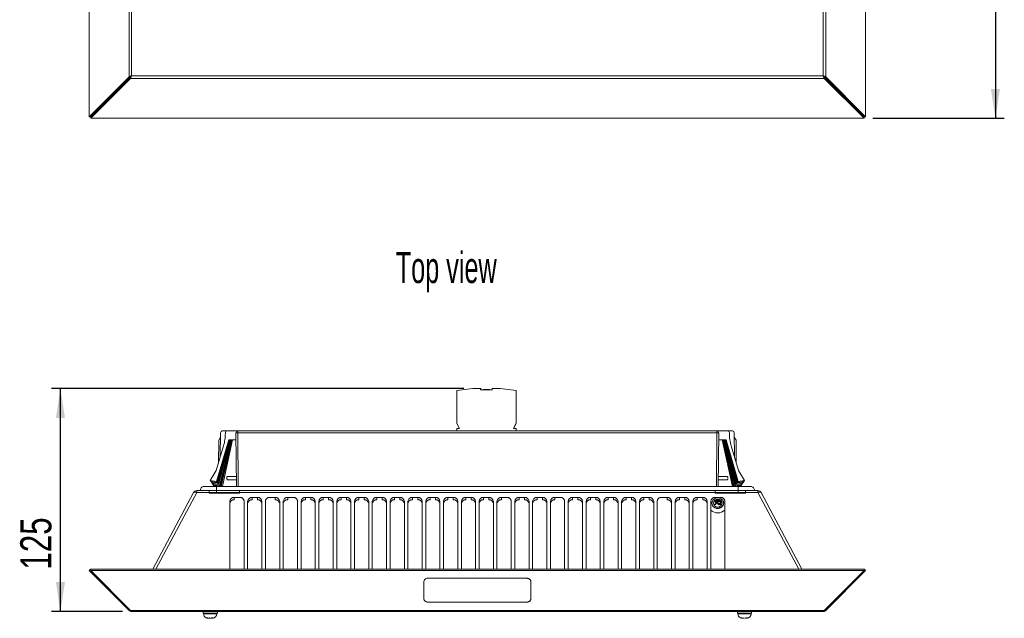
# Model space of a CAD drawing. Header units: millimetres. Extents: x 35 to 1425, y 109 to 972.
# Tile 1 of 34: x 35 to 588, y 109 to 445. Entities that reach past the tile are written whole.
import ezdxf

# ---------------------------------------------------------------- set-up
doc = ezdxf.new("R2010")
doc.units = ezdxf.units.MM
doc.header["$LTSCALE"] = 5
doc.layers.add('AA', color=7, linetype='Continuous')
doc.styles.add('SLDTEXTSTYLE0', font='TXT', dxfattribs={"width": 0.605})
doc.styles.add('SLDTEXTSTYLE1', font='TXT', dxfattribs={"width": 0.75})
doc.dimstyles.new('SLDDIMSTYLE0', dxfattribs={"dimtxt": 17.5, "dimasz": 16.51, "dimexe": 0, "dimexo": 0.0625, "dimgap": 4.375, "dimtad": 1, "dimrnd": 1e-09, "dimzin": 12, "dimdsep": 46, "dimtxsty": 'SLDTEXTSTYLE1', "dimsah": 1, "dimcen": 0.09, "dimadec": 0, "dimazin": 3, "dimtfac": 1, "dimtofl": 0, "dimtmove": 0, "dimatfit": 3, "dimfxl": 1, "dimfrac": 2, "dimtolj": 1, "dimtzin": 12, "dimarcsym": 0})
doc.dimstyles.new('SLDDIMSTYLE3', dxfattribs={"dimtxt": 17.5, "dimasz": 16.51, "dimexe": 0, "dimexo": 0.0625, "dimgap": 4.375, "dimtad": 1, "dimdec": 0, "dimrnd": 1e-09, "dimzin": 12, "dimdsep": 46, "dimtxsty": 'SLDTEXTSTYLE1', "dimsah": 1, "dimcen": 0.09, "dimadec": 0, "dimazin": 3, "dimtfac": 1, "dimtdec": 0, "dimtofl": 0, "dimtmove": 0, "dimatfit": 3, "dimfxl": 1, "dimfrac": 2, "dimtolj": 1, "dimtzin": 12, "dimarcsym": 0})

# ---------------------------------------------------------------- blocks, each defined once
blk = doc.blocks.new('*D4')
at = {"layer": 'AA', "color": 7}
for p, q in [((514.28, 825.71), (588.03, 825.71)), ((583.03, 825.71), (583.03, 389.71)), ((514.28, 389.71), (588.03, 389.71))]:
    blk.add_line(p, q, dxfattribs=at)
for points in [[(583.03, 825.71), (580.49, 809.2), (585.57, 809.2)], [(583.03, 389.71), (585.57, 406.22), (580.49, 406.22)]]:
    blk.add_solid(points, dxfattribs=at)
at = {"layer": 'AA', "color": 7, "insert": (560.47, 581.32, -7.59), "char_height": 17.5, "attachment_point": 1, "rotation": 90, "style": 'SLDTEXTSTYLE1'}
blk.add_mtext('436', dxfattribs=at)
blk = doc.blocks.new('*D11')
at = {"layer": 'AA', "color": 7}
for p, q in [((284.57, 237.99), (53.06, 237.99)), ((58.06, 112.79), (58.06, 237.99)), ((93, 112.79), (53.06, 112.79))]:
    blk.add_line(p, q, dxfattribs=at)
for points in [[(58.06, 237.99), (55.52, 221.48), (60.6, 221.48)], [(58.06, 112.79), (60.6, 129.3), (55.52, 129.3)]]:
    blk.add_solid(points, dxfattribs=at)
at = {"layer": 'AA', "color": 7, "insert": (35.5, 136.34, 0.1), "char_height": 17.5, "attachment_point": 1, "rotation": 90, "style": 'SLDTEXTSTYLE1'}
blk.add_mtext('125', dxfattribs=at)

msp = doc.modelspace()

# ---------------------------------------------------------------- linework, layer by layer
at = {"color": 7, "linetype": 'Continuous', "lineweight": 15}
for p, q in [((74.168, 824.823), (74.168, 390.59)), ((510.168, 390.59), (510.168, 824.823)), ((96.582, 802.408), (96.582, 413.005)), ((97.996, 413.535), (97.996, 801.878)), ((486.339, 801.878), (486.339, 413.535)), ((487.753, 413.005), (487.753, 802.408)), ((74.168, 390.59), (96.582, 413.005)), ((74.875, 390.59), (97.289, 413.005)), ((97.466, 412.828), (75.052, 390.414)), ((97.466, 412.121), (75.052, 389.707)), ((97.466, 412.121), (97.466, 412.828)), ((97.466, 412.121), (486.87, 412.121)), ((486.339, 413.535), (97.996, 413.535)), ((509.284, 390.414), (486.87, 412.828)), ((509.284, 389.707), (486.87, 412.121)), ((487.046, 413.005), (509.461, 390.59)), ((487.753, 413.005), (510.168, 390.59)), ((74.168, 390.59), (74.875, 390.59)), ((75.052, 389.707), (75.052, 390.414)), ((75.052, 389.707), (509.284, 389.707)), ((509.284, 389.707), (509.284, 390.414)), ((510.168, 390.59), (509.461, 390.59)), ((280.668, 236.864), (289.568, 237.991)), ((289.568, 237.991), (294.019, 237.991)), ((293.999, 237.191), (294.019, 237.991)), ((300.529, 237.991), (304.967, 237.991)), ((304.967, 237.991), (313.868, 236.864)), ((280.668, 218.445), (280.668, 236.864)), ((294.053, 237.191), (294.053, 237.491)), ((300.482, 237.491), (300.482, 237.191)), ((313.868, 236.864), (313.868, 218.445)), ((282.05, 215.501), (280.668, 218.445)), ((280.714, 218.345), (281.859, 215.89)), ((313.868, 218.445), (312.485, 215.501)), ((312.676, 215.89), (313.821, 218.345)), ((147.929, 210.691), (146.914, 208.932)), ((147.951, 213.2), (147.833, 199.586)), ((151.672, 214.191), (148.951, 214.191)), ((150.668, 213.191), (150.668, 212.795)), ((157.633, 214.191), (151.672, 214.191)), ((153.951, 214.291), (154.472, 214.291)), ((154.901, 214.291), (163.951, 214.291)), ((156.896, 182.991), (156.633, 213.182)), ((157.633, 214.191), (157.633, 213.2)), ((157.633, 213.2), (426.703, 213.2)), ((202.168, 214.291), (202.763, 214.291)), ((203.561, 214.291), (207.007, 214.291)), ((207.304, 214.291), (218.024, 214.291)), ((241.311, 214.291), (252.032, 214.291)), ((252.328, 214.291), (256.168, 214.291)), ((282.05, 215.501), (280.668, 215.501)), ((280.668, 214.191), (280.668, 215.501)), ((313.868, 215.501), (312.485, 215.501)), ((313.868, 215.501), (313.868, 214.191)), ((426.703, 213.2), (426.703, 214.191)), ((432.663, 214.191), (426.703, 214.191)), ((427.702, 213.182), (427.439, 182.991)), ((435.384, 214.191), (432.663, 214.191)), ((433.668, 213.191), (433.668, 212.795)), ((436.503, 199.586), (436.384, 213.2)), ((437.421, 208.932), (436.406, 210.691)), ((149.649, 205.739), (145.578, 191.949)), ((145.662, 185.873), (152.544, 209.191)), ((146.07, 185.262), (152.828, 209.191)), ((152.97, 209.191), (146.275, 184.956)), ((146.684, 184.345), (153.254, 209.191)), ((146.802, 196.095), (146.914, 208.932)), ((152.544, 209.191), (156.668, 209.191)), ((431.081, 209.191), (437.651, 184.345)), ((438.06, 184.956), (431.365, 209.191)), ((431.507, 209.191), (438.265, 185.262)), ((431.791, 209.191), (438.674, 185.873)), ((438.757, 191.949), (434.687, 205.739)), ((145.578, 191.949), (142.198, 186.379)), ((156.847, 188.691), (152.268, 188.691)), ((432.068, 188.691), (427.489, 188.691)), ((442.137, 186.379), (438.757, 191.949)), ((145.668, 182.991), (138.668, 182.991)), ((142.911, 186.275), (142.607, 185.768)), ((142.812, 185.462), (142.963, 185.716)), ((143.519, 185.358), (143.221, 184.851)), ((143.425, 184.545), (143.574, 184.799)), ((144.128, 184.442), (143.834, 183.934)), ((144.038, 183.628), (144.184, 183.883)), ((144.736, 183.526), (144.447, 183.017)), ((438.668, 182.991), (145.668, 182.991)), ((151.468, 187.891), (151.468, 187.491)), ((445.668, 182.991), (438.668, 182.991)), ((439.888, 183.017), (439.599, 183.526)), ((440.151, 183.883), (440.297, 183.628)), ((440.501, 183.934), (440.208, 184.442)), ((440.762, 184.799), (440.91, 184.545)), ((441.115, 184.851), (440.816, 185.358)), ((441.372, 185.716), (441.524, 185.462)), ((441.728, 185.768), (441.424, 186.275)), ((132.853, 179.63), (109.92, 136.498)), ((134.619, 180.691), (134.619, 179.63)), ((141.668, 180.691), (134.619, 180.691)), ((141.668, 179.63), (134.619, 179.63)), ((141.668, 180.691), (145.668, 180.691)), ((141.668, 179.63), (141.668, 180.691)), ((141.668, 179.191), (141.668, 179.63)), ((158.668, 179.191), (141.668, 179.191)), ((145.668, 180.691), (158.668, 180.691)), ((145.668, 179.691), (145.668, 180.691)), ((158.668, 180.691), (158.668, 179.63)), ((425.668, 180.691), (158.668, 180.691)), ((158.668, 179.63), (158.668, 179.191)), ((425.668, 179.63), (158.668, 179.63)), ((425.668, 180.691), (438.668, 180.691)), ((425.668, 179.63), (425.668, 180.691)), ((425.668, 179.191), (425.668, 179.63)), ((442.668, 179.191), (425.668, 179.191)), ((438.668, 180.691), (442.668, 180.691)), ((438.668, 180.691), (438.668, 179.691)), ((438.668, 179.691), (438.668, 179.191)), ((442.668, 180.691), (442.668, 179.63)), ((449.716, 180.691), (442.668, 180.691)), ((442.668, 179.63), (442.668, 179.191)), ((449.716, 179.63), (442.668, 179.63)), ((449.716, 180.691), (449.716, 179.63)), ((451.482, 179.63), (474.415, 136.498)), ((153.168, 136.498), (153.168, 174.687)), ((161.168, 174.687), (161.168, 136.498)), ((163.168, 136.498), (163.168, 174.687)), ((171.168, 174.687), (171.168, 136.498)), ((173.168, 136.498), (173.168, 174.687)), ((181.168, 174.687), (181.168, 136.498)), ((183.168, 136.498), (183.168, 174.687)), ((191.168, 174.687), (191.168, 136.498)), ((193.168, 136.498), (193.168, 174.687)), ((201.168, 174.687), (201.168, 136.498)), ((203.168, 136.498), (203.168, 174.687)), ((211.168, 174.687), (211.168, 136.498)), ((213.168, 136.498), (213.168, 174.687)), ((221.168, 174.687), (221.168, 136.498)), ((223.168, 136.498), (223.168, 174.687)), ((231.168, 174.687), (231.168, 136.498)), ((233.168, 136.498), (233.168, 174.687)), ((241.168, 174.687), (241.168, 136.498)), ((243.168, 136.498), (243.168, 174.687)), ((251.168, 174.687), (251.168, 136.498)), ((253.168, 136.498), (253.168, 174.687)), ((261.168, 174.687), (261.168, 136.498)), ((263.168, 136.498), (263.168, 174.687)), ((271.168, 174.687), (271.168, 136.498)), ((273.168, 136.498), (273.168, 174.687)), ((281.168, 174.687), (281.168, 136.498)), ((283.168, 136.498), (283.168, 174.687)), ((291.168, 174.687), (291.168, 136.498)), ((293.168, 136.498), (293.168, 174.687)), ((301.168, 174.687), (301.168, 136.498)), ((303.168, 136.498), (303.168, 174.687)), ((311.168, 174.687), (311.168, 136.498)), ((313.168, 136.498), (313.168, 174.687)), ((321.168, 174.687), (321.168, 136.498)), ((323.168, 136.498), (323.168, 174.687)), ((331.168, 174.687), (331.168, 136.498)), ((333.168, 136.498), (333.168, 174.687)), ((341.168, 174.687), (341.168, 136.498)), ((343.168, 136.498), (343.168, 174.687)), ((351.168, 174.687), (351.168, 136.498)), ((353.168, 136.498), (353.168, 174.687)), ((361.168, 174.687), (361.168, 136.498)), ((363.168, 136.498), (363.168, 174.687)), ((371.168, 174.687), (371.168, 136.498)), ((373.168, 136.498), (373.168, 174.687)), ((381.168, 174.687), (381.168, 136.498)), ((383.168, 136.498), (383.168, 174.687)), ((391.168, 174.687), (391.168, 136.498)), ((393.168, 136.498), (393.168, 174.687)), ((401.168, 174.687), (401.168, 136.498)), ((403.168, 136.498), (403.168, 174.687)), ((411.168, 174.687), (411.168, 136.498)), ((413.168, 136.498), (413.168, 174.687)), ((421.168, 174.687), (421.168, 136.498)), ((423.168, 136.498), (423.168, 174.687)), ((425.869, 173.862), (425.869, 174.878)), ((426.108, 174.596), (426.108, 174.197)), ((74.168, 135.791), (74.875, 136.498)), ((96.582, 113.377), (74.168, 135.791)), ((75.052, 136.321), (74.875, 136.498)), ((509.284, 136.498), (75.052, 136.498)), ((75.052, 135.791), (75.052, 136.498)), ((75.052, 135.791), (97.466, 113.377)), ((509.284, 135.791), (75.052, 135.791)), ((486.87, 113.377), (509.284, 135.791)), ((510.168, 135.791), (487.753, 113.377)), ((509.284, 135.791), (509.284, 136.498)), ((509.461, 136.498), (509.284, 136.321)), ((510.168, 135.791), (509.461, 136.498)), ((264.668, 131.478), (264.668, 131.548)), ((319.668, 131.478), (264.668, 131.478)), ((322.168, 119.81), (322.168, 129.71)), ((264.668, 118.043), (319.668, 118.043)), ((96.582, 113.377), (97.024, 113.819)), ((486.87, 113.377), (97.466, 113.377)), ((97.996, 112.791), (486.339, 112.791)), ((138.168, 112.791), (138.168, 111.791)), ((146.168, 111.791), (138.168, 111.791)), ((138.418, 111.791), (138.418, 111.491)), ((145.918, 111.491), (145.918, 111.791)), ((146.168, 111.791), (146.168, 112.791)), ((438.168, 112.791), (438.168, 111.791)), ((446.168, 111.791), (438.168, 111.791)), ((438.418, 111.791), (438.418, 111.491)), ((445.918, 111.491), (445.918, 111.791)), ((446.168, 111.791), (446.168, 112.791)), ((439.943, 109.261), (440.24, 109.121))]:
    msp.add_line(p, q, dxfattribs=at)
at = {"color": 144, "linetype": 'Continuous', "lineweight": 0}
for p, q in [((300.529, 237.991), (300.529, 237.191)), ((293.999, 237.191), (300.529, 237.191)), ((299.029, 237.391), (295.529, 237.391)), ((296.543, 237.191), (296.543, 237.391)), ((296.562, 237.391), (296.562, 237.191)), ((297.211, 237.191), (297.211, 237.391)), ((297.62, 237.391), (297.62, 237.191)), ((299.029, 237.391), (299.029, 237.191)), ((152.951, 214.291), (152.951, 214.191)), ((153.951, 214.191), (153.951, 214.291)), ((426.703, 214.191), (157.633, 214.191)), ((163.951, 214.291), (163.951, 214.191)), ((164.951, 214.191), (164.951, 214.291)), ((202.168, 214.191), (202.168, 214.291)), ((153.396, 209.191), (146.888, 184.039)), ((147.297, 183.428), (153.68, 209.191)), ((153.822, 209.191), (147.502, 183.122)), ((148.022, 182.991), (154.106, 209.191)), ((154.248, 209.191), (148.294, 182.991)), ((148.983, 182.991), (154.702, 209.191)), ((427.668, 209.191), (431.791, 209.191)), ((429.633, 209.191), (435.352, 182.991)), ((436.042, 182.991), (430.088, 209.191)), ((430.23, 209.191), (436.313, 182.991)), ((436.834, 183.122), (430.513, 209.191)), ((430.655, 209.191), (437.038, 183.428)), ((437.447, 184.039), (430.939, 209.191)), ((437.421, 208.932), (437.533, 196.095)), ((142.198, 186.379), (145.662, 185.873)), ((142.607, 185.768), (142.198, 186.379)), ((142.607, 185.768), (146.07, 185.262)), ((146.275, 184.956), (142.812, 185.462)), ((143.221, 184.851), (142.812, 185.462)), ((143.221, 184.851), (146.684, 184.345)), ((146.888, 184.039), (143.425, 184.545)), ((143.834, 183.934), (143.425, 184.545)), ((143.834, 183.934), (147.297, 183.428)), ((147.502, 183.122), (144.038, 183.628)), ((144.447, 183.017), (144.038, 183.628)), ((144.447, 183.017), (144.625, 182.991)), ((145.662, 185.873), (146.07, 185.262)), ((146.275, 184.956), (146.684, 184.345)), ((152.268, 186.691), (156.864, 186.691)), ((427.471, 186.691), (432.068, 186.691)), ((440.297, 183.628), (436.834, 183.122)), ((437.038, 183.428), (440.501, 183.934)), ((440.91, 184.545), (437.447, 184.039)), ((437.651, 184.345), (438.06, 184.956)), ((437.651, 184.345), (441.115, 184.851)), ((441.524, 185.462), (438.06, 184.956)), ((438.265, 185.262), (438.674, 185.873)), ((438.265, 185.262), (441.728, 185.768)), ((438.674, 185.873), (442.137, 186.379)), ((439.711, 182.991), (439.888, 183.017)), ((440.297, 183.628), (439.888, 183.017)), ((440.91, 184.545), (440.501, 183.934)), ((441.524, 185.462), (441.115, 184.851)), ((442.137, 186.379), (441.728, 185.768)), ((141.668, 179.691), (145.668, 179.691)), ((145.668, 179.691), (145.668, 179.191)), ((155.668, 176.894), (158.668, 176.894)), ((155.668, 176.894), (155.668, 175.58)), ((165.668, 176.894), (168.668, 176.894)), ((165.668, 176.894), (165.668, 175.58)), ((168.668, 175.58), (168.668, 176.894)), ((175.668, 176.894), (178.668, 176.894)), ((178.668, 175.58), (178.668, 176.894)), ((185.668, 176.894), (188.668, 176.894)), ((185.668, 176.894), (185.668, 175.58)), ((195.668, 176.894), (198.668, 176.894)), ((195.668, 176.894), (195.668, 175.58)), ((198.668, 175.58), (198.668, 176.894)), ((205.668, 176.894), (208.668, 176.894)), ((205.668, 176.894), (205.668, 175.58)), ((208.668, 175.58), (208.668, 176.894)), ((215.668, 176.894), (218.668, 176.894)), ((215.668, 176.894), (215.668, 175.58)), ((218.668, 175.58), (218.668, 176.894)), ((225.668, 176.894), (228.668, 176.894)), ((225.668, 176.894), (225.668, 175.58)), ((228.668, 175.58), (228.668, 176.894)), ((235.668, 176.894), (238.668, 176.894)), ((235.668, 176.894), (235.668, 175.58)), ((238.668, 175.58), (238.668, 176.894)), ((245.668, 176.894), (248.668, 176.894)), ((245.668, 176.894), (245.668, 175.58)), ((248.668, 175.58), (248.668, 176.894)), ((255.668, 176.894), (258.668, 176.894)), ((255.668, 176.894), (255.668, 175.58)), ((258.668, 175.58), (258.668, 176.894)), ((265.668, 176.894), (268.668, 176.894)), ((265.668, 176.894), (265.668, 175.58)), ((268.668, 175.58), (268.668, 176.894)), ((275.668, 176.894), (278.668, 176.894)), ((275.668, 176.894), (275.668, 175.58)), ((278.668, 175.58), (278.668, 176.894)), ((285.668, 176.894), (288.668, 176.894)), ((285.668, 176.894), (285.668, 175.58)), ((288.668, 175.58), (288.668, 176.894)), ((295.668, 176.894), (298.668, 176.894)), ((295.668, 176.894), (295.668, 175.58)), ((298.668, 175.58), (298.668, 176.894)), ((305.668, 176.894), (308.668, 176.894)), ((305.668, 176.894), (305.668, 175.58)), ((315.668, 176.894), (318.668, 176.894)), ((315.668, 176.894), (315.668, 175.58)), ((318.668, 175.58), (318.668, 176.894)), ((325.668, 176.894), (328.668, 176.894)), ((325.668, 176.894), (325.668, 175.58)), ((328.668, 175.58), (328.668, 176.894)), ((335.668, 176.894), (338.668, 176.894)), ((335.668, 176.894), (335.668, 175.58)), ((345.668, 176.894), (348.668, 176.894)), ((345.668, 176.894), (345.668, 175.58)), ((348.668, 175.58), (348.668, 176.894)), ((355.668, 176.894), (358.668, 176.894)), ((355.668, 176.894), (355.668, 175.58)), ((358.668, 175.58), (358.668, 176.894)), ((365.668, 176.894), (368.668, 176.894)), ((365.668, 176.894), (365.668, 175.58)), ((368.668, 175.58), (368.668, 176.894)), ((375.668, 176.894), (378.668, 176.894)), ((375.668, 176.894), (375.668, 175.58)), ((378.668, 175.58), (378.668, 176.894)), ((385.668, 176.894), (388.668, 176.894)), ((385.668, 176.894), (385.668, 175.58)), ((388.668, 175.58), (388.668, 176.894)), ((395.668, 176.894), (398.668, 176.894)), ((398.668, 175.58), (398.668, 176.894)), ((405.668, 176.894), (408.668, 176.894)), ((405.668, 176.894), (405.668, 175.58)), ((408.668, 175.58), (408.668, 176.894)), ((415.668, 176.894), (418.668, 176.894)), ((415.668, 176.894), (415.668, 175.58)), ((418.668, 175.58), (418.668, 176.894)), ((425.368, 172.821), (425.81, 172.821)), ((425.416, 172.9), (425.566, 173.156)), ((425.566, 173.156), (426.007, 173.156)), ((425.838, 172.869), (425.589, 172.869)), ((425.594, 173.204), (425.764, 173.491)), ((426.036, 173.204), (425.594, 173.204)), ((425.668, 176.894), (428.668, 176.894)), ((425.668, 176.894), (425.668, 176.284)), ((425.792, 173.609), (426.183, 174.273)), ((427.034, 173.609), (425.792, 173.609)), ((426.007, 173.156), (425.838, 172.869)), ((425.869, 174.878), (428.811, 174.878)), ((425.869, 174.878), (425.869, 174.807)), ((426.205, 173.491), (426.036, 173.204)), ((428.691, 174.666), (426.108, 174.666)), ((428.691, 174.596), (426.108, 174.596)), ((426.531, 174.114), (426.262, 173.657)), ((426.262, 173.657), (427.004, 173.657)), ((427.004, 173.657), (426.723, 174.115)), ((427.417, 172.987), (427.034, 173.609)), ((427.417, 172.916), (427.034, 173.539)), ((427.067, 174.28), (427.45, 173.657)), ((427.45, 173.657), (428.691, 173.657)), ((428.222, 173.609), (427.479, 173.609)), ((427.479, 173.609), (427.761, 173.152)), ((427.493, 173.587), (428.208, 173.587)), ((428.18, 173.539), (427.522, 173.539)), ((427.953, 173.153), (428.222, 173.609)), ((428.691, 173.657), (428.3, 172.993)), ((428.691, 173.587), (428.3, 172.923)), ((428.65, 173.587), (428.691, 173.587)), ((428.691, 172.6), (428.691, 174.666)), ((428.931, 174.772), (428.931, 172.389)), ((431.168, 174.687), (431.168, 136.498)), ((262.168, 129.781), (262.168, 129.71)), ((262.168, 129.71), (262.168, 119.81)), ((264.668, 131.548), (319.668, 131.548)), ((319.668, 131.548), (319.668, 131.478)), ((322.168, 129.71), (322.168, 129.781)), ((487.311, 113.819), (487.753, 113.377)), ((143.402, 108.991), (143.446, 108.997))]:
    msp.add_line(p, q, dxfattribs=at)
at = {"color": 8, "linetype": 'Continuous', "lineweight": 15}
for p, q in [((157.633, 213.2), (157.896, 182.991)), ((426.439, 182.991), (426.703, 213.2)), ((145.668, 180.691), (145.668, 182.991)), ((438.668, 182.991), (438.668, 180.691)), ((134.619, 179.63), (111.686, 136.498)), ((145.668, 179.691), (158.668, 179.691)), ((425.668, 179.691), (438.668, 179.691)), ((438.668, 179.691), (442.668, 179.691)), ((449.716, 179.63), (472.65, 136.498)), ((145.918, 111.491), (138.418, 111.491)), ((445.918, 111.491), (438.418, 111.491))]:
    msp.add_line(p, q, dxfattribs=at)
at = {"color": 7, "linetype": 'Continuous', "lineweight": 15, "flags": 128}
for points in [[(134.619, 179.63), (134.316, 179.743), (134.02, 179.825), (133.742, 179.876), (133.489, 179.893), (133.268, 179.876), (133.085, 179.825), (132.945, 179.743), (132.853, 179.63)], [(451.482, 179.63), (451.39, 179.743), (451.25, 179.825), (451.067, 179.876), (450.846, 179.893), (450.593, 179.876), (450.315, 179.825), (450.02, 179.743), (449.716, 179.63)], [(427.168, 171.465), (426.211, 171.633), (425.4, 172.111), (424.858, 172.827), (424.668, 173.672), (424.858, 174.517), (425.4, 175.233), (426.211, 175.711), (427.168, 175.88), (428.124, 175.711), (428.935, 175.233), (429.477, 174.517), (429.668, 173.672), (429.477, 172.827), (428.935, 172.111), (428.124, 171.633), (427.168, 171.465)]]:
    msp.add_lwpolyline(points, dxfattribs=at)
at = {"color": 7, "linetype": 'Continuous', "lineweight": 15}
for centre, radius, start, end in [((148.951, 213.191), 1, 90, 179.5), ((157.633, 213.191), 1, 90, 180), ((426.703, 213.191), 1, 0, 90), ((435.384, 213.191), 1, 0.5, 90), ((138.668, 180.972), 2.02, 90, 187.98183), ((445.668, 180.972), 2.02, 352.01817, 90), ((134.619, 178.691), 2, 90, 152), ((449.716, 178.691), 2, 28, 90), ((155.53, 174.531), 2.367, 86.66423, 176.2214), ((165.53, 174.531), 2.367, 86.66423, 176.2214), ((168.805, 174.531), 2.367, 3.7786, 93.33577), ((178.805, 174.531), 2.367, 3.7786, 93.33577), ((185.53, 174.531), 2.367, 86.66423, 176.2214), ((195.53, 174.531), 2.367, 86.66423, 176.2214), ((198.805, 174.531), 2.367, 3.7786, 93.33577), ((205.53, 174.531), 2.367, 86.66423, 176.2214), ((215.53, 174.531), 2.367, 86.66423, 176.2214), ((218.805, 174.531), 2.367, 3.7786, 93.33577), ((225.53, 174.531), 2.367, 86.66423, 176.2214), ((228.805, 174.531), 2.367, 3.7786, 93.33577), ((235.53, 174.531), 2.367, 86.66423, 176.2214), ((238.805, 174.531), 2.367, 3.7786, 93.33577), ((248.805, 174.531), 2.367, 3.7786, 93.33577), ((255.53, 174.531), 2.367, 86.66423, 176.2214), ((258.805, 174.531), 2.367, 3.7786, 93.33577), ((265.53, 174.531), 2.367, 86.66423, 176.2214), ((275.53, 174.531), 2.367, 86.66423, 176.2214), ((278.805, 174.531), 2.367, 3.7786, 93.33577), ((285.53, 174.531), 2.367, 86.66423, 176.2214), ((288.805, 174.531), 2.367, 3.7786, 93.33577), ((295.53, 174.531), 2.367, 86.66423, 176.2214), ((298.805, 174.531), 2.367, 3.7786, 93.33577), ((305.53, 174.531), 2.367, 86.66423, 176.2214), ((315.53, 174.531), 2.367, 86.66423, 176.2214), ((318.805, 174.531), 2.367, 3.7786, 93.33577), ((325.53, 174.531), 2.367, 86.66423, 176.2214), ((328.805, 174.531), 2.367, 3.7786, 93.33577), ((335.53, 174.531), 2.367, 86.66423, 176.2214), ((345.53, 174.531), 2.367, 86.66423, 176.2214), ((348.805, 174.531), 2.367, 3.7786, 93.33577), ((355.53, 174.531), 2.367, 86.66423, 176.2214), ((358.805, 174.531), 2.367, 3.7786, 93.33577), ((365.53, 174.531), 2.367, 86.66423, 176.2214), ((368.805, 174.531), 2.367, 3.7786, 93.33577), ((375.53, 174.531), 2.367, 86.66423, 176.2214), ((378.805, 174.531), 2.367, 3.7786, 93.33577), ((385.53, 174.531), 2.367, 86.66423, 176.2214), ((388.805, 174.531), 2.367, 3.7786, 93.33577), ((398.805, 174.531), 2.367, 3.7786, 93.33577), ((405.53, 174.531), 2.367, 86.66423, 176.2214), ((408.805, 174.531), 2.367, 3.7786, 93.33577), ((415.53, 174.531), 2.367, 86.66423, 176.2214), ((418.805, 174.531), 2.367, 3.7786, 93.33577), ((427.168, 173.044), 2.533, 10.28129, 169.71871), ((264.355, 129.268), 2.232, 81.95053, 168.57825), ((140.918, 111.491), 2.5, 180, 246.80922), ((143.418, 111.491), 2.5, 270, 360), ((440.918, 111.491), 2.5, 180, 246.4544), ((443.418, 111.491), 2.5, 270, 360)]:
    msp.add_arc(centre, radius, start, end, dxfattribs=at)
at = {"color": 144, "linetype": 'Continuous', "lineweight": 0}
for centre, radius, start, end in [((155.53, 173.217), 2.367, 86.66423, 176.2214), ((165.53, 173.217), 2.367, 86.66423, 176.2214), ((168.805, 173.217), 2.367, 3.7786, 93.33577), ((178.805, 173.217), 2.367, 3.7786, 93.33577), ((185.53, 173.217), 2.367, 86.66423, 176.2214), ((195.53, 173.217), 2.367, 86.66423, 176.2214), ((198.805, 173.217), 2.367, 3.7786, 93.33577), ((205.53, 173.217), 2.367, 86.66423, 176.2214), ((208.805, 174.531), 2.367, 3.7786, 93.33577), ((208.805, 173.217), 2.367, 3.7786, 93.33577), ((215.53, 173.217), 2.367, 86.66423, 176.2214), ((218.805, 173.217), 2.367, 3.7786, 93.33577), ((225.53, 173.217), 2.367, 86.66423, 176.2214), ((228.805, 173.217), 2.367, 3.7786, 93.33577), ((235.53, 173.217), 2.367, 86.66423, 176.2214), ((238.805, 173.217), 2.367, 3.7786, 93.33577), ((245.53, 174.531), 2.367, 86.66423, 176.2214), ((245.53, 173.217), 2.367, 86.66423, 176.2214), ((248.805, 173.217), 2.367, 3.7786, 93.33577), ((255.53, 173.217), 2.367, 86.66423, 176.2214), ((258.805, 173.217), 2.367, 3.7786, 93.33577), ((265.53, 173.217), 2.367, 86.66423, 176.2214), ((268.805, 174.531), 2.367, 3.7786, 93.33577), ((268.805, 173.217), 2.367, 3.7786, 93.33577), ((275.53, 173.217), 2.367, 86.66423, 176.2214), ((278.805, 173.217), 2.367, 3.7786, 93.33577), ((285.53, 173.217), 2.367, 86.66423, 176.2214), ((288.805, 173.217), 2.367, 3.7786, 93.33577), ((295.53, 173.217), 2.367, 86.66423, 176.2214), ((298.805, 173.217), 2.367, 3.7786, 93.33577), ((305.53, 173.217), 2.367, 86.66423, 176.2214), ((315.53, 173.217), 2.367, 86.66423, 176.2214), ((318.805, 173.217), 2.367, 3.7786, 93.33577), ((325.53, 173.217), 2.367, 86.66423, 176.2214), ((328.805, 173.217), 2.367, 3.7786, 93.33577), ((335.53, 173.217), 2.367, 86.66423, 176.2214), ((345.53, 173.217), 2.367, 86.66423, 176.2214), ((348.805, 173.217), 2.367, 3.7786, 93.33577), ((355.53, 173.217), 2.367, 86.66423, 176.2214), ((358.805, 173.217), 2.367, 3.7786, 93.33577), ((365.53, 173.217), 2.367, 86.66423, 176.2214), ((368.805, 173.217), 2.367, 3.7786, 93.33577), ((375.53, 173.217), 2.367, 86.66423, 176.2214), ((378.805, 173.217), 2.367, 3.7786, 93.33577), ((385.53, 173.217), 2.367, 86.66423, 176.2214), ((388.805, 173.217), 2.367, 3.7786, 93.33577), ((398.805, 173.217), 2.367, 3.7786, 93.33577), ((405.53, 173.217), 2.367, 86.66423, 176.2214), ((408.805, 173.217), 2.367, 3.7786, 93.33577), ((415.53, 173.217), 2.367, 86.66423, 176.2214), ((418.805, 173.217), 2.367, 3.7786, 93.33577), ((425.53, 174.531), 2.367, 86.66423, 176.2214), ((427.136, 173.998), 3.36, 203.31509, 352.47828), ((427.168, 174.158), 5.968, 227.91588, 312.08412), ((264.355, 129.339), 2.232, 81.95053, 168.57825)]:
    msp.add_arc(centre, radius, start, end, dxfattribs=at)
at = {"color": 7, "linetype": 'Continuous', "lineweight": 15}
for centre, start_param, end_param in [((151.672, 213.191), 1.5707963, 3.1415927), ((432.663, 213.191), 0, 1.5707963)]:
    msp.add_ellipse(centre, major_axis=(1.004, 0), ratio=0.9955529, start_param=start_param, end_param=end_param, dxfattribs=at)
at = {"color": 144, "linetype": 'Continuous', "lineweight": 0}
for points, knots in [([(96.582, 413.005), (96.611, 413.015), (96.67, 413.038), (96.766, 413.074), (96.87, 413.113), (96.982, 413.155), (97.103, 413.2), (97.249, 413.255), (97.44, 413.327), (97.696, 413.423), (97.89, 413.495), (97.996, 413.535)], [0, 0, 0, 0, 0.07514678, 0.15328147, 0.23441866, 0.31857138, 0.4057513, 0.4959689, 0.62660482, 0.79462203, 1, 1, 1, 1]), ([(97.289, 413.005), (97.311, 413.021), (97.357, 413.056), (97.434, 413.113), (97.52, 413.178), (97.632, 413.261), (97.79, 413.381), (97.92, 413.478), (97.996, 413.535)], [0, 0, 0, 0, 0.1096807, 0.2274102, 0.3533027, 0.4874515, 0.6999707, 1, 1, 1, 1]), ([(486.87, 412.121), (486.859, 412.15), (486.837, 412.208), (486.801, 412.304), (486.762, 412.408), (486.719, 412.521), (486.674, 412.642), (486.619, 412.788), (486.547, 412.979), (486.451, 413.235), (486.379, 413.429), (486.339, 413.535)], [0, 0, 0, 0, 0.0751468, 0.1532815, 0.2344187, 0.3185714, 0.4057513, 0.4959689, 0.6266048, 0.794622, 1, 1, 1, 1]), ([(486.339, 413.535), (486.387, 413.517), (486.48, 413.482), (486.612, 413.433), (486.733, 413.388), (486.843, 413.347), (486.94, 413.31), (487.026, 413.277), (487.166, 413.225), (487.351, 413.156), (487.569, 413.074), (487.694, 413.027), (487.753, 413.005)], [0, 0, 0, 0, 0.092657, 0.1784424, 0.2573562, 0.3293983, 0.3945692, 0.4528695, 0.5043001, 0.6815829, 0.8467839, 1, 1, 1, 1]), ([(486.87, 412.828), (486.853, 412.85), (486.819, 412.896), (486.761, 412.973), (486.696, 413.059), (486.613, 413.17), (486.493, 413.329), (486.396, 413.459), (486.339, 413.535)], [0, 0, 0, 0, 0.1096807, 0.2274102, 0.3533027, 0.4874515, 0.6999707, 1, 1, 1, 1]), ([(152.951, 214.291), (152.952, 214.291), (152.954, 214.291), (152.968, 214.291), (152.99, 214.291), (153.032, 214.291), (153.109, 214.291), (153.239, 214.291), (153.398, 214.291), (153.576, 214.291), (153.763, 214.291), (153.888, 214.291), (153.951, 214.291)], [0, 0, 0, 0, 0.06038448, 0.12018974, 0.17995069, 0.24020345, 0.36999578, 0.50012959, 0.62992208, 0.76005605, 0.87977294, 1, 1, 1, 1]), ([(163.951, 214.291), (163.983, 214.291), (164.046, 214.291), (164.139, 214.291), (164.231, 214.291), (164.354, 214.291), (164.504, 214.291), (164.663, 214.291), (164.793, 214.291), (164.884, 214.291), (164.941, 214.291), (164.948, 214.291), (164.951, 214.291)], [0, 0, 0, 0, 0.0603845, 0.1201897, 0.1799507, 0.2402034, 0.3699958, 0.5001296, 0.6299221, 0.760056, 0.8797729, 1, 1, 1, 1]), ([(151.468, 187.491), (151.468, 187.466), (151.47, 187.415), (151.481, 187.341), (151.498, 187.268), (151.532, 187.169), (151.594, 187.049), (151.698, 186.922), (151.825, 186.817), (151.967, 186.745), (152.117, 186.699), (152.217, 186.694), (152.268, 186.691)], [0, 0, 0, 0, 0.0604, 0.1202109, 0.1799663, 0.2402015, 0.3699516, 0.5001285, 0.6298788, 0.760056, 0.879709, 1, 1, 1, 1]), ([(158.668, 176.894), (158.72, 176.894), (158.825, 176.892), (158.982, 176.878), (159.137, 176.857), (159.289, 176.827), (159.44, 176.788), (159.699, 176.706), (160.05, 176.546), (160.447, 176.259), (160.773, 175.908), (160.978, 175.556), (161.095, 175.238), (161.156, 174.965), (161.164, 174.78), (161.168, 174.687)], [0, 0, 0, 0, 0.0403177, 0.0803098, 0.1201341, 0.1599506, 0.1999192, 0.240198, 0.3700596, 0.5000577, 0.6299193, 0.7599174, 0.8400681, 0.9196688, 1, 1, 1, 1]), ([(173.168, 174.687), (173.169, 174.734), (173.17, 174.826), (173.186, 174.965), (173.21, 175.101), (173.244, 175.236), (173.288, 175.369), (173.381, 175.597), (173.563, 175.908), (173.888, 176.258), (174.285, 176.546), (174.683, 176.727), (175.044, 176.831), (175.353, 176.885), (175.563, 176.891), (175.668, 176.894)], [0, 0, 0, 0, 0.0403177, 0.0803098, 0.1201341, 0.1599506, 0.1999192, 0.240198, 0.3700596, 0.5000577, 0.6299193, 0.7599174, 0.8400681, 0.9196688, 1, 1, 1, 1]), ([(188.668, 176.894), (188.72, 176.894), (188.825, 176.892), (188.982, 176.878), (189.137, 176.857), (189.289, 176.827), (189.44, 176.788), (189.699, 176.706), (190.05, 176.546), (190.447, 176.259), (190.773, 175.908), (190.978, 175.556), (191.095, 175.238), (191.156, 174.965), (191.164, 174.78), (191.168, 174.687)], [0, 0, 0, 0, 0.0403177, 0.0803098, 0.1201341, 0.1599506, 0.1999192, 0.240198, 0.3700596, 0.5000577, 0.6299193, 0.7599174, 0.8400681, 0.9196688, 1, 1, 1, 1]), ([(308.668, 176.894), (308.72, 176.894), (308.825, 176.892), (308.982, 176.878), (309.137, 176.857), (309.289, 176.827), (309.44, 176.788), (309.699, 176.706), (310.05, 176.546), (310.447, 176.259), (310.773, 175.908), (310.978, 175.556), (311.095, 175.238), (311.156, 174.965), (311.164, 174.78), (311.168, 174.687)], [0, 0, 0, 0, 0.0403177, 0.0803098, 0.1201341, 0.1599506, 0.1999192, 0.240198, 0.3700596, 0.5000577, 0.6299193, 0.7599174, 0.8400681, 0.9196688, 1, 1, 1, 1]), ([(338.668, 176.894), (338.72, 176.894), (338.825, 176.892), (338.982, 176.878), (339.137, 176.857), (339.289, 176.827), (339.44, 176.788), (339.699, 176.706), (340.05, 176.546), (340.447, 176.259), (340.773, 175.908), (340.978, 175.556), (341.095, 175.238), (341.156, 174.965), (341.164, 174.78), (341.168, 174.687)], [0, 0, 0, 0, 0.0403177, 0.0803098, 0.1201341, 0.1599506, 0.1999192, 0.240198, 0.3700596, 0.5000577, 0.6299193, 0.7599174, 0.8400681, 0.9196688, 1, 1, 1, 1]), ([(393.168, 174.687), (393.169, 174.734), (393.17, 174.826), (393.186, 174.965), (393.21, 175.101), (393.244, 175.236), (393.288, 175.369), (393.381, 175.597), (393.563, 175.908), (393.888, 176.258), (394.285, 176.546), (394.683, 176.727), (395.044, 176.831), (395.353, 176.885), (395.563, 176.891), (395.668, 176.894)], [0, 0, 0, 0, 0.0403177, 0.0803098, 0.1201341, 0.1599506, 0.1999192, 0.240198, 0.3700596, 0.5000577, 0.6299193, 0.7599174, 0.8400681, 0.9196688, 1, 1, 1, 1]), ([(430.468, 173.672), (430.467, 173.725), (430.465, 173.83), (430.45, 173.987), (430.427, 174.142), (430.393, 174.295), (430.351, 174.447), (430.299, 174.597), (430.181, 174.882), (429.946, 175.284), (429.517, 175.746), (428.993, 176.125), (428.406, 176.393), (427.79, 176.552), (427.168, 176.603), (426.546, 176.552), (425.929, 176.393), (425.343, 176.126), (424.819, 175.746), (424.389, 175.284), (424.134, 174.847), (423.993, 174.486), (423.921, 174.219), (423.876, 173.947), (423.87, 173.764), (423.868, 173.672)], [0, 0, 0, 0, 0.0172934, 0.0344594, 0.0515478, 0.0686088, 0.0856928, 0.1028501, 0.1201305, 0.1850835, 0.2500882, 0.3150412, 0.3800459, 0.4400045, 0.5000144, 0.559973, 0.6199829, 0.6849358, 0.7499405, 0.8148935, 0.8798982, 0.9100298, 0.9399106, 0.9698109, 1, 1, 1, 1]), ([(423.868, 173.672), (423.869, 173.619), (423.87, 173.514), (423.885, 173.358), (423.909, 173.203), (423.942, 173.049), (423.984, 172.897), (424.037, 172.747), (424.154, 172.463), (424.389, 172.061), (424.818, 171.598), (425.342, 171.219), (425.929, 170.952), (426.545, 170.792), (427.167, 170.742), (427.79, 170.792), (428.406, 170.952), (428.993, 171.219), (429.517, 171.598), (429.946, 172.06), (430.201, 172.498), (430.342, 172.858), (430.414, 173.125), (430.459, 173.397), (430.465, 173.58), (430.468, 173.672)], [0, 0, 0, 0, 0.0172934, 0.0344594, 0.0515478, 0.0686088, 0.0856928, 0.1028501, 0.1201305, 0.1850835, 0.2500882, 0.3150412, 0.3800459, 0.4400045, 0.5000144, 0.559973, 0.6199829, 0.6849358, 0.7499405, 0.8148935, 0.8798982, 0.9100298, 0.9399106, 0.9698109, 1, 1, 1, 1]), ([(426.183, 174.273), (426.195, 174.291), (426.217, 174.325), (426.26, 174.372), (426.309, 174.412), (426.383, 174.458), (426.487, 174.5), (426.622, 174.516), (426.758, 174.502), (426.883, 174.454), (426.993, 174.381), (427.042, 174.314), (427.067, 174.28)], [0, 0, 0, 0, 0.0632757, 0.1253285, 0.1873186, 0.2504095, 0.3750997, 0.5002761, 0.6249664, 0.7501429, 0.8747053, 1, 1, 1, 1]), ([(426.723, 174.115), (426.717, 174.122), (426.706, 174.137), (426.675, 174.158), (426.626, 174.17), (426.577, 174.157), (426.546, 174.136), (426.536, 174.121), (426.531, 174.114)], [0, 0, 0, 0, 0.1262123, 0.2510815, 0.4999454, 0.7488094, 0.8722206, 1, 1, 1, 1]), ([(428.3, 172.993), (428.289, 172.976), (428.266, 172.941), (428.223, 172.895), (428.174, 172.854), (428.1, 172.808), (427.996, 172.767), (427.861, 172.751), (427.725, 172.765), (427.6, 172.812), (427.49, 172.886), (427.441, 172.953), (427.417, 172.987)], [0, 0, 0, 0, 0.0632757, 0.1253285, 0.1873186, 0.2504095, 0.3750997, 0.5002761, 0.6249664, 0.7501429, 0.8747053, 1, 1, 1, 1]), ([(428.3, 172.923), (428.289, 172.905), (428.266, 172.871), (428.223, 172.825), (428.174, 172.784), (428.1, 172.738), (427.996, 172.697), (427.861, 172.68), (427.725, 172.694), (427.6, 172.742), (427.49, 172.815), (427.441, 172.882), (427.417, 172.916)], [0, 0, 0, 0, 0.0632757, 0.1253285, 0.1873186, 0.2504095, 0.3750997, 0.5002761, 0.6249664, 0.7501429, 0.8747053, 1, 1, 1, 1]), ([(427.761, 173.152), (427.766, 173.144), (427.777, 173.13), (427.808, 173.108), (427.857, 173.096), (427.906, 173.109), (427.937, 173.131), (427.947, 173.145), (427.953, 173.153)], [0, 0, 0, 0, 0.12621227, 0.25108147, 0.49994544, 0.7488094, 0.87222063, 1, 1, 1, 1]), ([(428.668, 176.894), (428.72, 176.894), (428.825, 176.892), (428.982, 176.878), (429.137, 176.857), (429.289, 176.827), (429.44, 176.788), (429.699, 176.706), (430.05, 176.546), (430.447, 176.259), (430.773, 175.908), (430.978, 175.556), (431.095, 175.238), (431.156, 174.965), (431.164, 174.78), (431.168, 174.687)], [0, 0, 0, 0, 0.0403177, 0.0803098, 0.1201341, 0.1599506, 0.1999192, 0.240198, 0.3700596, 0.5000577, 0.6299193, 0.7599174, 0.8400681, 0.9196688, 1, 1, 1, 1]), ([(322.168, 129.71), (322.167, 129.747), (322.165, 129.822), (322.15, 129.932), (322.125, 130.042), (322.091, 130.15), (322.047, 130.256), (321.954, 130.439), (321.773, 130.688), (321.447, 130.968), (321.05, 131.198), (320.652, 131.344), (320.291, 131.427), (319.982, 131.47), (319.773, 131.475), (319.668, 131.478)], [0, 0, 0, 0, 0.0403177, 0.0803098, 0.1201341, 0.1599506, 0.1999192, 0.240198, 0.3700596, 0.5000577, 0.6299193, 0.7599174, 0.8400681, 0.9196688, 1, 1, 1, 1]), ([(262.168, 119.81), (262.169, 119.773), (262.17, 119.699), (262.186, 119.588), (262.21, 119.479), (262.244, 119.371), (262.288, 119.264), (262.381, 119.081), (262.563, 118.833), (262.888, 118.552), (263.285, 118.322), (263.683, 118.177), (264.044, 118.094), (264.353, 118.051), (264.563, 118.045), (264.668, 118.043)], [0, 0, 0, 0, 0.0403177, 0.0803098, 0.1201341, 0.1599506, 0.1999192, 0.240198, 0.3700596, 0.5000577, 0.6299193, 0.7599174, 0.8400681, 0.9196688, 1, 1, 1, 1]), ([(319.668, 118.043), (319.72, 118.043), (319.825, 118.045), (319.982, 118.055), (320.137, 118.073), (320.289, 118.097), (320.44, 118.128), (320.699, 118.194), (321.05, 118.322), (321.447, 118.552), (321.773, 118.833), (321.978, 119.114), (322.095, 119.369), (322.156, 119.588), (322.164, 119.736), (322.168, 119.81)], [0, 0, 0, 0, 0.0403177, 0.0803098, 0.1201341, 0.1599506, 0.1999192, 0.240198, 0.3700596, 0.5000577, 0.6299193, 0.7599174, 0.8400681, 0.9196688, 1, 1, 1, 1]), ([(97.466, 113.377), (97.477, 113.349), (97.499, 113.292), (97.535, 113.213), (97.574, 113.137), (97.616, 113.065), (97.661, 113), (97.716, 112.933), (97.788, 112.865), (97.884, 112.805), (97.956, 112.796), (97.996, 112.791)], [0, 0, 0, 0, 0.0751468, 0.1532815, 0.2344187, 0.3185714, 0.4057513, 0.4959689, 0.6266048, 0.794622, 1, 1, 1, 1]), ([(486.339, 112.791), (486.357, 112.792), (486.392, 112.794), (486.441, 112.809), (486.487, 112.829), (486.528, 112.854), (486.564, 112.883), (486.597, 112.912), (486.649, 112.967), (486.718, 113.059), (486.8, 113.205), (486.847, 113.321), (486.87, 113.377)], [0, 0, 0, 0, 0.092657, 0.1784424, 0.2573562, 0.3293984, 0.3945692, 0.4528695, 0.5043001, 0.6815829, 0.8467839, 1, 1, 1, 1]), ([(487.753, 113.377), (487.725, 113.349), (487.666, 113.292), (487.57, 113.213), (487.466, 113.137), (487.353, 113.065), (487.233, 113), (487.086, 112.933), (486.895, 112.865), (486.639, 112.805), (486.446, 112.796), (486.339, 112.791)], [0, 0, 0, 0, 0.0751468, 0.1532815, 0.2344187, 0.3185714, 0.4057513, 0.4959689, 0.6266048, 0.794622, 1, 1, 1, 1]), ([(139.943, 109.261), (139.966, 109.257), (140.013, 109.248), (140.106, 109.237), (140.221, 109.231), (140.336, 109.237), (140.428, 109.248), (140.475, 109.257), (140.498, 109.261)], [0, 0, 0, 0, 0.1271132, 0.2526205, 0.5, 0.7473795, 0.8728626, 1, 1, 1, 1]), ([(140.498, 109.261), (140.532, 109.242), (140.599, 109.204), (140.7, 109.156), (140.797, 109.116), (140.89, 109.083), (140.999, 109.051), (141.121, 109.023), (141.254, 109.003), (141.375, 108.993), (141.452, 108.992), (141.489, 108.991)], [0, 0, 0, 0, 0.1108311, 0.216344, 0.3165355, 0.4114037, 0.5009499, 0.6435587, 0.7748047, 0.8924937, 1, 1, 1, 1]), ([(439.943, 109.261), (439.966, 109.257), (440.012, 109.248), (440.082, 109.24), (440.151, 109.235), (440.197, 109.234), (440.22, 109.234)], [0, 0, 0, 0, 0.251215, 0.5028077, 0.7516958, 1, 1, 1, 1]), ([(440.22, 109.234), (440.243, 109.234), (440.289, 109.235), (440.359, 109.24), (440.428, 109.248), (440.475, 109.257), (440.498, 109.261)], [0, 0, 0, 0, 0.2482791, 0.4971923, 0.7487602, 1, 1, 1, 1]), ([(443.012, 109.261), (443.048, 109.257), (443.12, 109.248), (443.261, 109.237), (443.437, 109.231), (443.614, 109.237), (443.756, 109.248), (443.828, 109.257), (443.864, 109.261)], [0, 0, 0, 0, 0.1271132, 0.2526205, 0.5, 0.7473795, 0.8728626, 1, 1, 1, 1])]:
    msp.add_open_spline(points, degree=3, knots=knots, dxfattribs=at)
at = {"color": 7, "linetype": 'Continuous', "lineweight": 15}
for points, knots in [([(97.996, 413.535), (97.893, 413.259), (97.789, 412.984), (97.607, 412.498), (97.528, 412.287), (97.466, 412.121)], [0, 0, 0, 0, 0.5, 0.5, 1, 1, 1, 1]), ([(97.996, 413.535), (97.893, 413.397), (97.789, 413.259), (97.607, 413.016), (97.528, 412.911), (97.466, 412.828)], [0, 0, 0, 0, 0.5, 0.5, 1, 1, 1, 1]), ([(294.012, 237.688), (294.013, 237.686), (294.051, 237.63), (294.052, 237.56), (294.053, 237.491)], [0, 0, 0, 0, 0.0344336, 1, 1, 1, 1]), ([(300.482, 237.491), (300.484, 237.559), (300.486, 237.633), (300.526, 237.691), (300.529, 237.696)], [0, 0, 0, 0, 0.9234418, 1, 1, 1, 1]), ([(281.859, 215.89), (281.871, 215.86), (281.893, 215.801), (281.894, 215.704), (281.87, 215.612), (281.834, 215.542), (281.8, 215.511), (281.79, 215.501)], [0, 0, 0, 0, 0.2245569, 0.4491138, 0.6736708, 0.8982277, 1, 1, 1, 1]), ([(312.643, 215.743), (312.644, 215.76), (312.646, 215.793), (312.657, 215.843), (312.669, 215.874), (312.676, 215.89)], [0, 0, 0, 0, 0.3344802, 0.6655198, 1, 1, 1, 1]), ([(312.744, 215.501), (312.734, 215.511), (312.706, 215.538), (312.674, 215.595), (312.648, 215.667), (312.645, 215.718), (312.643, 215.743)], [0, 0, 0, 0, 0.1551908, 0.4367939, 0.7183969, 1, 1, 1, 1]), ([(150.668, 212.795), (150.668, 211.602), (150.583, 210.414), (150.242, 208.051), (149.987, 206.884), (149.649, 205.739)], [0, 0, 0, 0, 0.5, 0.5, 1, 1, 1, 1]), ([(157.633, 213.2), (157.625, 213.2), (157.609, 213.2), (157.577, 213.199), (157.52, 213.199), (157.406, 213.198), (157.259, 213.196), (157.083, 213.194), (156.98, 213.191), (156.903, 213.191), (156.859, 213.19), (156.802, 213.189), (156.751, 213.188), (156.699, 213.186), (156.646, 213.184), (156.638, 213.183), (156.633, 213.182)], [0, 0, 0, 0, 0.0152801, 0.0306289, 0.0615139, 0.1239046, 0.2500672, 0.3539501, 0.4994604, 0.4999368, 0.5614305, 0.6238213, 0.6833531, 0.7501385, 0.8525558, 1, 1, 1, 1]), ([(427.702, 213.182), (427.701, 213.183), (427.7, 213.183), (427.685, 213.184), (427.664, 213.185), (427.637, 213.186), (427.607, 213.187), (427.574, 213.188), (427.539, 213.189), (427.505, 213.189), (427.472, 213.19), (427.44, 213.191), (427.367, 213.192), (427.252, 213.194), (427.077, 213.196), (426.929, 213.198), (426.815, 213.199), (426.759, 213.199), (426.727, 213.2), (426.711, 213.2), (426.703, 213.2)], [0, 0, 0, 0, 0.0642148, 0.1246839, 0.1814068, 0.2343829, 0.2836118, 0.329093, 0.3708261, 0.4088109, 0.4430469, 0.4735339, 0.5002717, 0.6460933, 0.7500357, 0.8761463, 0.9385114, 0.9693837, 0.9847261, 1, 1, 1, 1]), ([(434.687, 205.739), (434.349, 206.884), (434.094, 208.047), (433.753, 210.41), (433.668, 211.602), (433.668, 212.795)], [0, 0, 0, 0, 0.5, 0.5, 1, 1, 1, 1]), ([(152.268, 188.691), (152.058, 188.691), (151.85, 188.605), (151.554, 188.309), (151.468, 188.101), (151.468, 187.891)], [0, 0, 0, 0, 0.5, 0.5, 1, 1, 1, 1]), ([(432.868, 187.891), (432.868, 188.101), (432.781, 188.309), (432.485, 188.605), (432.277, 188.691), (432.068, 188.691)], [0, 0, 0, 0, 0.5, 0.5, 1, 1, 1, 1]), ([(432.068, 186.691), (432.093, 186.692), (432.143, 186.693), (432.218, 186.704), (432.291, 186.722), (432.39, 186.756), (432.51, 186.817), (432.637, 186.921), (432.741, 187.049), (432.814, 187.191), (432.86, 187.34), (432.865, 187.441), (432.868, 187.491)], [0, 0, 0, 0, 0.0604, 0.1202109, 0.1799663, 0.2402015, 0.3699516, 0.5001285, 0.6298788, 0.760056, 0.879709, 1, 1, 1, 1]), ([(97.996, 112.791), (97.72, 112.791), (97.445, 112.85), (96.959, 113.061), (96.749, 113.21), (96.582, 113.377)], [0, 0, 0, 0, 0.5, 0.5, 1, 1, 1, 1]), ([(139.943, 109.261), (140.052, 109.204), (140.275, 109.087), (140.615, 109.011), (140.843, 108.984), (140.949, 108.992), (140.953, 108.992)], [0, 0, 0, 0, 0.3433556, 0.6966024, 0.9886208, 1, 1, 1, 1]), ([(141.464, 109.159), (141.489, 109.14), (141.589, 109.064), (141.762, 109.012), (141.923, 108.984), (142.005, 108.994), (142.02, 108.996)], [0, 0, 0, 0, 0.1451938, 0.5694176, 0.9201104, 1, 1, 1, 1]), ([(142.171, 109.011), (142.315, 108.983), (142.458, 108.983), (142.671, 109.044), (142.742, 109.074), (142.88, 109.153), (142.947, 109.202), (143.012, 109.261)], [0, 0, 0, 0, 0.5, 0.5, 0.75, 0.75, 1, 1, 1, 1]), ([(143.022, 109.011), (143.166, 108.983), (143.31, 108.983), (143.523, 109.044), (143.594, 109.074), (143.732, 109.153), (143.799, 109.202), (143.864, 109.261)], [0, 0, 0, 0, 0.5, 0.5, 0.75, 0.75, 1, 1, 1, 1]), ([(441.805, 109.013), (441.582, 108.983), (441.359, 108.982), (441.027, 109.042), (440.917, 109.072), (440.703, 109.152), (440.599, 109.201), (440.498, 109.261)], [0, 0, 0, 0, 0.5, 0.5, 0.75, 0.75, 1, 1, 1, 1]), ([(443.012, 109.261), (442.88, 109.142), (442.742, 109.063), (442.452, 108.982), (442.305, 108.983), (442.159, 109.013)], [0, 0, 0, 0, 0.5, 0.5, 1, 1, 1, 1]), ([(443.864, 109.261), (443.737, 109.146), (443.604, 109.069), (443.327, 108.986), (443.186, 108.982), (443.045, 109.007)], [0, 0, 0, 0, 0.5, 0.5, 1, 1, 1, 1])]:
    msp.add_open_spline(points, degree=3, knots=knots, dxfattribs=at)
for points in [[(156.633, 213.182), (156.633, 213.185), (156.741, 213.188), (156.926, 213.191)], [(156.926, 213.191), (157.111, 213.194), (157.371, 213.198), (157.633, 213.2)], [(426.703, 213.2), (426.964, 213.198), (427.225, 213.194), (427.41, 213.191)], [(427.41, 213.191), (427.595, 213.188), (427.702, 213.185), (427.702, 213.182)], [(143.012, 109.261), (143.295, 109.224), (143.581, 109.224), (143.864, 109.261)]]:
    msp.add_open_spline(points, degree=3, dxfattribs=at)

# ---------------------------------------------------------------- texts
at = {"layer": 'AA', "color": 7, "insert": (246.36, 314.712), "char_height": 17.5, "attachment_point": 1, "style": 'SLDTEXTSTYLE0'}
msp.add_mtext('Top view', dxfattribs=at)

# ---------------------------------------------------------------- dimensions: what is measured, and where the dimension line sits
at = {"layer": 'AA', "color": 7}
for base, p1, p2, dimstyle, picture, middle in [((583.03, 389.707), (509.284, 825.707), (509.284, 389.707), 'SLDDIMSTYLE0', '*D4', (583.03, 607.824)), ((58.061, 237.991), (97.996, 112.791), (289.568, 237.991), 'SLDDIMSTYLE3', '*D11', (58.061, 162.849))]:
    dim = msp.add_linear_dim(base=base, p1=p1, p2=p2, angle=90, dimstyle=dimstyle, dxfattribs=at)
    dim.commit()
    dim.dimension.update_dxf_attribs({"geometry": picture, "text_midpoint": middle, "dimtype": 160})

doc.saveas('drawing.dxf')
